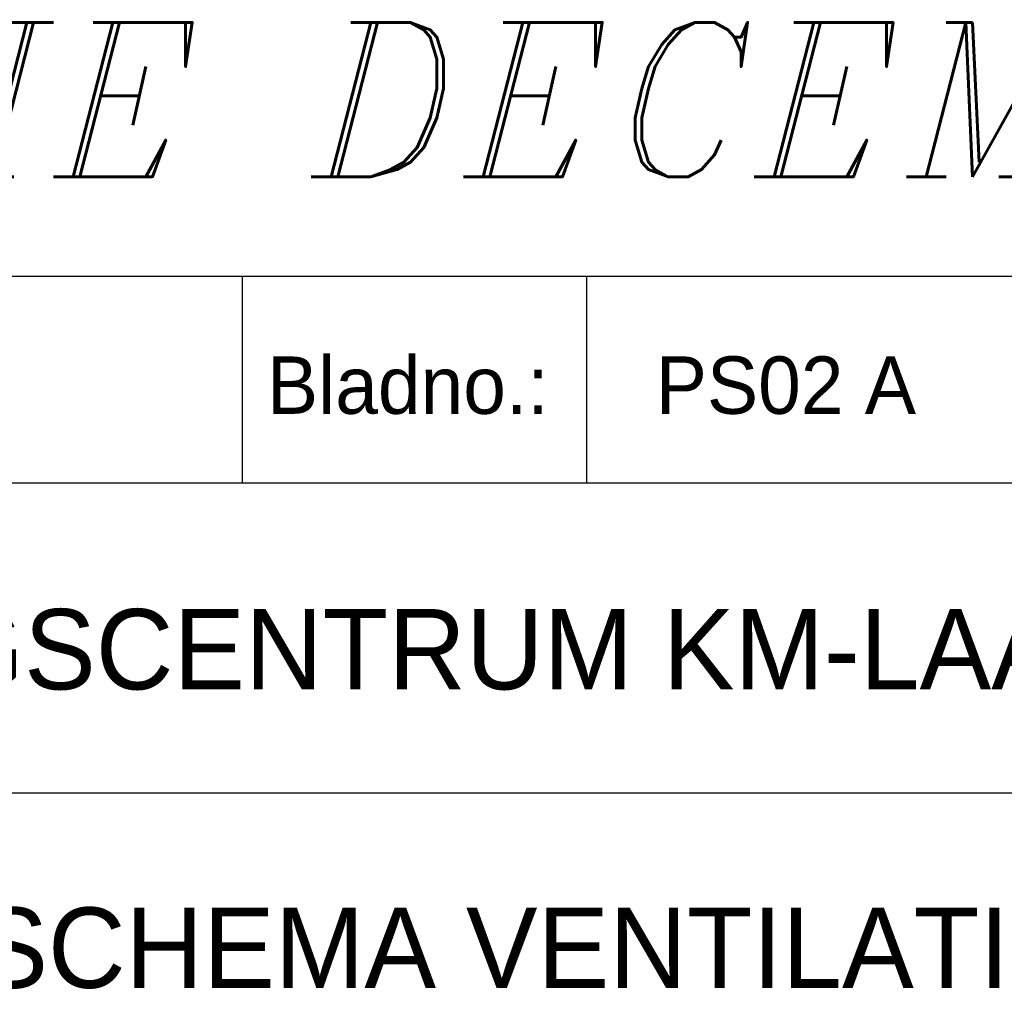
# Model space of a CAD drawing. Extents: x 0 to 1189, y 0 to 841.
# Tile 21 of 27: x 1037 to 1080, y 42 to 84. Entities that reach past the tile are written whole.
import ezdxf

# ---------------------------------------------------------------- set-up
doc = ezdxf.new("R2010")
doc.units = 0
doc.layers.get('0').update_dxf_attribs({"linetype": 'CONTINUOUS'})
doc.layers.add('BL$4----', color=7, linetype='CONTINUOUS')
doc.layers.add('WL561---', color=4, linetype='CONTINUOUS')
doc.styles.add('BURO-025', font='BUROFONT.shx', dxfattribs={"height": 2.5})
doc.styles.add('BURO-035', font='BUROFONT.shx', dxfattribs={"height": 3.5})
doc.styles.add('BURO-050', font='BUROFONT.shx', dxfattribs={"height": 5})
doc.styles.add('ITALICC', font='italicc', dxfattribs={"width": 10, "height": 10})

# ---------------------------------------------------------------- blocks, each defined once
blk = doc.blocks.new('KUIJPERSKLEUR')
at = {"color": 1}
for p, q in [((-185, 73), (-10, 73)), ((-142, 64), (-142, 73)), ((-127, 64), (-127, 73)), ((-185, 64), (-10, 64)), ((-185, 50.5), (-55, 50.5))]:
    blk.add_line(p, q, dxfattribs=at)
at = {"color": 1, "style": 'BURO-025'}
blk.add_text('Bladno.:', height=2.5, dxfattribs=at).set_placement((-140.935, 67))
at = {"color": 150, "style": 'BURO-025'}
for tag, p in [('TKSCHAAL', (-167, 67)), ('TKBLADNR', (-124, 67)), ('TKDATCREAT', (-81, 67)), ('TKDATA', (-30, 67)), ('TKINIT', (-30, 58)), ('PRPRLEID', (-30, 49)), ('PRGRLEID', (-30, 40))]:
    blk.add_attdef(tag, p, '', height=2.5, dxfattribs=at)
at = {"color": 3, "style": 'BURO-035'}
for tag, p in [('PROMSCHR', (-177, 55)), ('TK1OMSCHR', (-177, 42))]:
    blk.add_attdef(tag, p, '', height=3.5, dxfattribs=at)
at = {"color": 1, "style": 'BURO-025'}
blk.add_attdef('TKFILE', (-4, 40), '', height=2.5, rotation=90, dxfattribs=at)
blk.add_attdef('PRNAAM', (-30, 31.5), '', height=2.5, dxfattribs=at)
at = {"color": 4, "style": 'BURO-050'}
blk.add_attdef('TKTEKNR', (-48, 19), '', height=5, dxfattribs=at)

msp = doc.modelspace()

# ---------------------------------------------------------------- block references
at = {"layer": 'BL$4----'}
ref = msp.add_blockref('KUIJPERSKLEUR', (1189, 0), dxfattribs=at)
ref.add_attrib('TKBLADNR', 'PS02 A', (1065, 67), dxfattribs={"layer": '0', "color": 150, "height": 2.5, "style": 'BURO-025'})
ref.add_attrib('PROMSCHR', 'OPLEIDINGSCENTRUM KM-LAAN HELMOND', (1012, 55), dxfattribs={"layer": '0', "color": 3, "height": 3.5, "style": 'BURO-035'})
ref.add_attrib('TK1OMSCHR', 'PRINCIPE SCHEMA VENTILATIE+KOELING DEEL A', (1012, 42), dxfattribs={"layer": '0', "color": 3, "height": 3.5, "style": 'BURO-035'})

# ---------------------------------------------------------------- texts
at = {"layer": 'WL561---', "color": 5, "linetype": 'CONTINUOUS', "style": 'ITALICC'}
msp.add_text('REVISIE DECEMBER 2002', height=6.72, dxfattribs=at).set_placement((1005.356, 77.326))

doc.saveas('drawing.dxf')
